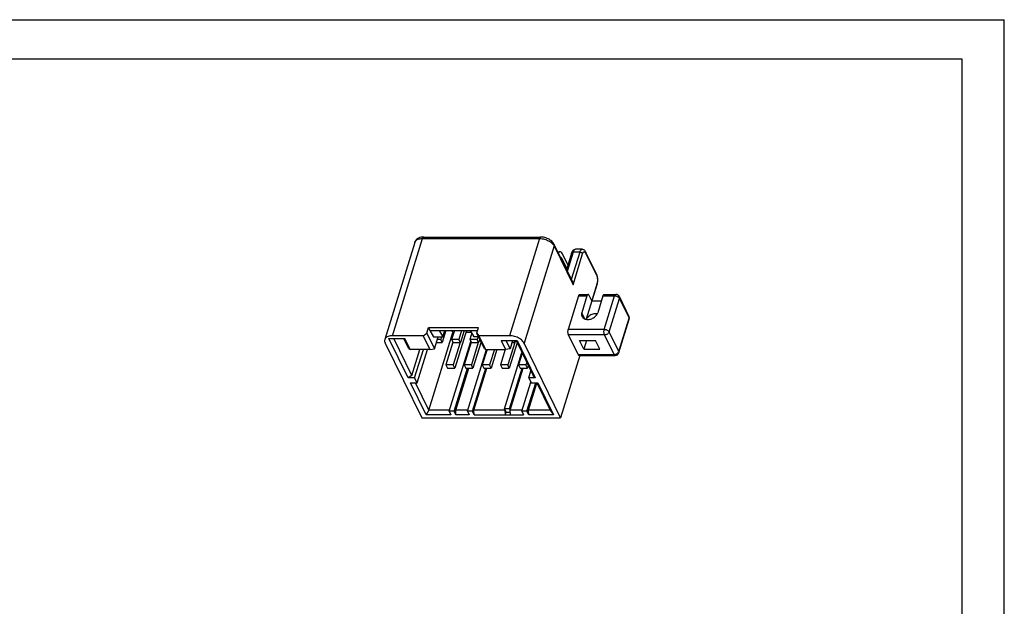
# Model space of a CAD drawing. Extents: x 0 to 420, y 0 to 297.
# Tile 7 of 7: x 171 to 420, y 148 to 297. Entities that reach past the tile are written whole.
import ezdxf

# ---------------------------------------------------------------- set-up
doc = ezdxf.new("R2010")
doc.units = 0
doc.header["$LTSCALE"] = 23.1
doc.layers.get('0').update_dxf_attribs({"linetype": 'CONTINUOUS'})

msp = doc.modelspace()

# ---------------------------------------------------------------- linework, layer by layer
at = {"color": 7, "linetype": 'CONTINUOUS'}
for p, q in [((0, 297), (420, 297)), ((420, 0), (420, 297)), ((17.78, 287.08), (409.21, 287.08)), ((409.21, 287.08), (409.21, 9.23)), ((270.63, 240.62), (263.03, 216.03)), ((264.98, 217.01), (272.58, 241.6)), ((272.58, 241.6), (302.24, 241.6)), ((272.89, 241.98), (302.54, 241.98)), ((302.24, 241.6), (294.64, 217.01)), ((305.92, 239.74), (298.32, 215.14)), ((305.89, 240.18), (310.59, 230.62)), ((305.92, 239.74), (310.74, 229.92)), ((306.84, 238.25), (307.38, 238.25)), ((309.45, 234.94), (308.17, 237.54)), ((310.37, 237.93), (309.07, 233.71)), ((310.76, 238.12), (309.27, 233.29)), ((312.42, 238.12), (310.29, 231.22)), ((310.74, 229.92), (313.16, 237.75)), ((312.42, 238.12), (310.76, 238.12)), ((313.03, 238.88), (311.37, 238.88)), ((316.72, 232.52), (313.91, 238.24)), ((316.73, 232.26), (313.92, 237.98)), ((307.68, 236.54), (307.86, 236.54)), ((307.86, 236.54), (309.14, 233.93)), ((316.82, 230.29), (315.46, 225.89)), ((316.84, 230.11), (315.52, 225.85)), ((312.14, 227.06), (309.53, 218.6)), ((312.14, 227.06), (314.26, 227.06)), ((312.44, 227.44), (314.56, 227.44)), ((314.26, 227.06), (312.95, 222.83)), ((315.48, 225.85), (314.8, 227.22)), ((318.31, 227.06), (317, 222.83)), ((318.31, 227.06), (321.26, 227.06)), ((318.62, 227.44), (321.56, 227.44)), ((318.64, 218.6), (321.26, 227.06)), ((315.48, 225.85), (314.03, 221.16)), ((315.48, 225.85), (317.94, 225.85)), ((319.87, 217.98), (322.48, 226.44)), ((322.46, 226.88), (324.9, 221.9)), ((322.48, 226.44), (324.92, 221.46)), ((313.73, 221.23), (312.95, 222.83)), ((322.31, 213), (324.92, 221.46)), ((322.34, 212.71), (324.96, 221.17)), ((272.72, 217.01), (273.65, 217.63)), ((273.65, 217.63), (274.08, 219.04)), ((273.65, 217.63), (275.6, 213.65)), ((274.08, 219.04), (274.45, 218.3)), ((274.08, 219.04), (286.79, 219.04)), ((274.2, 198.11), (280.3, 217.85)), ((274.45, 218.3), (275.36, 216.75)), ((274.45, 218.3), (286.56, 218.3)), ((276.84, 218.3), (277.76, 216.75)), ((278.53, 218.3), (277.59, 215.25)), ((277.76, 216.75), (278.24, 218.3)), ((280.66, 218.3), (279.97, 216.05)), ((280.3, 217.85), (280.08, 218.3)), ((280.52, 217.85), (280.3, 217.85)), ((283.7, 218.3), (280.77, 208.79)), ((282.5, 218.3), (281.81, 216.05)), ((283.14, 218.3), (282.2, 215.25)), ((285.03, 217.85), (283.57, 217.85)), ((285.09, 217.74), (284.57, 216.05)), ((285.68, 216.75), (284.76, 218.3)), ((286.36, 217.63), (286.79, 219.04)), ((288.31, 213.65), (286.36, 217.63)), ((286.36, 217.63), (286.9, 217.01)), ((318.64, 218.6), (309.53, 218.6)), ((318.71, 217.19), (309.59, 217.19)), ((312.03, 212.22), (309.59, 217.19)), ((321.15, 212.22), (318.71, 217.19)), ((322.31, 213), (319.87, 217.98)), ((263.13, 215.14), (272.4, 196.24)), ((268.94, 206.31), (264.06, 216.26)), ((264.06, 216.26), (268.11, 216.26)), ((272.72, 217.01), (264.98, 217.01)), ((269.87, 206.94), (265.29, 216.26)), ((269.15, 213.65), (267.87, 216.26)), ((269.45, 213.53), (268.11, 216.26)), ((272.72, 217.01), (274.42, 213.53)), ((275.36, 216.75), (277.76, 216.75)), ((275.6, 213.65), (276.55, 216.75)), ((276.09, 215.25), (277.59, 215.25)), ((277.2, 216.05), (276.34, 216.05)), ((277.42, 216.75), (277.2, 216.05)), ((277.59, 215.25), (277.2, 216.05)), ((280.31, 215.34), (278.53, 209.59)), ((279.35, 197.86), (284.82, 215.55)), ((279.97, 216.05), (280.36, 215.25)), ((281.81, 216.05), (279.97, 216.05)), ((280.36, 215.25), (282.2, 215.25)), ((282.13, 215.25), (280.38, 209.59)), ((282.2, 215.25), (281.81, 216.05)), ((284.92, 215.34), (283.14, 209.59)), ((284.57, 216.05), (284.96, 215.25)), ((286.41, 216.05), (284.57, 216.05)), ((284.96, 215.25), (286.8, 215.25)), ((286.73, 215.25), (284.98, 209.59)), ((287.43, 215.45), (285.37, 208.79)), ((286.79, 216.75), (285.68, 216.75)), ((286.63, 216.75), (286.41, 216.05)), ((286.8, 215.25), (286.41, 216.05)), ((287.08, 216.16), (286.8, 215.25)), ((288.61, 213.53), (286.9, 217.01)), ((294.64, 217.01), (286.9, 217.01)), ((292.48, 215.76), (296.54, 215.76)), ((292.48, 215.76), (293.58, 213.53)), ((293.72, 215.76), (294.76, 213.65)), ((295.94, 215.25), (294.19, 209.59)), ((296.57, 215.22), (294.58, 208.79)), ((295.41, 215.76), (294.76, 213.65)), ((295.25, 215.25), (296.01, 215.25)), ((296.01, 215.25), (295.76, 215.76)), ((296.17, 215.76), (296.01, 215.25)), ((296.3, 215.76), (300.63, 206.94)), ((296.54, 215.76), (301.17, 206.31)), ((307.59, 196.24), (298.32, 215.14)), ((312.38, 215.82), (316.43, 215.82)), ((313.48, 213.59), (312.38, 215.82)), ((314.17, 215.82), (313.48, 213.59)), ((317.53, 213.59), (316.43, 215.82)), ((269.15, 213.65), (269.45, 213.53)), ((274.42, 213.53), (269.45, 213.53)), ((269.87, 206.94), (271.9, 213.53)), ((270.59, 206.31), (272.82, 213.53)), ((271.2, 205.07), (273.82, 213.53)), ((274.42, 213.53), (275.6, 213.65)), ((283.95, 197.86), (288.79, 213.53)), ((288.96, 213.53), (287.74, 209.59)), ((288.31, 213.65), (288.61, 213.53)), ((288.61, 213.53), (293.58, 213.53)), ((290.8, 213.53), (289.59, 209.59)), ((291.44, 213.53), (289.98, 208.79)), ((293.57, 213.53), (292.35, 209.59)), ((293.36, 198.49), (297.77, 212.77)), ((294.76, 213.65), (293.58, 213.53)), ((297.87, 212.56), (296.95, 209.59)), ((312.03, 212.22), (321.15, 212.22)), ((313.48, 213.59), (317.53, 213.59)), ((278.53, 209.59), (278.92, 208.79)), ((280.38, 209.59), (278.53, 209.59)), ((280.77, 208.79), (280.38, 209.59)), ((283.14, 209.59), (283.53, 208.79)), ((284.98, 209.59), (283.14, 209.59)), ((285.37, 208.79), (284.98, 209.59)), ((289.59, 209.59), (287.74, 209.59)), ((287.74, 209.59), (288.13, 208.79)), ((289.98, 208.79), (289.59, 209.59)), ((294.19, 209.59), (292.35, 209.59)), ((292.35, 209.59), (292.74, 208.79)), ((294.58, 208.79), (294.19, 209.59)), ((298.8, 209.59), (296.95, 209.59)), ((296.95, 209.59), (297.34, 208.79)), ((299, 210.26), (298.8, 209.59)), ((299.19, 208.79), (298.8, 209.59)), ((312.46, 212), (307.59, 196.24)), ((312.27, 212), (321.39, 212)), ((278.92, 208.79), (280.77, 208.79)), ((280.64, 197.86), (284.02, 208.79)), ((281.01, 198.11), (284.31, 208.79)), ((283.53, 208.79), (285.37, 208.79)), ((285.24, 197.86), (288.62, 208.79)), ((285.62, 198.11), (288.92, 208.79)), ((288.13, 208.79), (289.98, 208.79)), ((292.74, 208.79), (294.58, 208.79)), ((294.65, 198.49), (297.83, 208.79)), ((294.83, 198.11), (298.13, 208.79)), ((297.34, 208.79), (299.19, 208.79)), ((299.39, 209.46), (299.19, 208.79)), ((299.52, 206.31), (300.07, 208.09)), ((269.87, 206.94), (268.94, 206.31)), ((270.59, 206.31), (268.94, 206.31)), ((273.51, 196.99), (269.55, 205.07)), ((269.55, 205.07), (271.2, 205.07)), ((271.2, 205.07), (270.59, 206.31)), ((274.2, 198.11), (270.78, 205.07)), ((297.77, 197.86), (300.05, 205.23)), ((299.06, 197.86), (301.29, 205.07)), ((299.44, 198.11), (301.57, 205.02)), ((301.17, 206.31), (299.52, 206.31)), ((299.52, 206.31), (300.13, 205.07)), ((300.13, 205.07), (301.78, 205.07)), ((301.17, 206.31), (300.63, 206.94)), ((301.55, 205.07), (304.96, 198.11)), ((301.78, 205.07), (305.75, 196.99)), ((274.2, 198.11), (273.51, 196.99)), ((279.43, 198.11), (274.2, 198.11)), ((280.64, 197.86), (279.35, 197.86)), ((279.35, 197.86), (279.78, 196.99)), ((281.06, 196.99), (280.64, 197.86)), ((284.03, 198.11), (281.01, 198.11)), ((281.06, 196.99), (281.01, 198.11)), ((285.24, 197.86), (283.95, 197.86)), ((283.95, 197.86), (284.38, 196.99)), ((285.67, 196.99), (285.24, 197.86)), ((293.54, 198.11), (285.62, 198.11)), ((285.67, 196.99), (285.62, 198.11)), ((294.65, 198.49), (293.36, 198.49)), ((293.36, 198.49), (293.78, 197.62)), ((293.59, 196.99), (293.54, 198.11)), ((293.59, 196.99), (293.78, 197.62)), ((293.78, 197.62), (294.85, 197.62)), ((294.83, 198.11), (294.65, 198.49)), ((297.85, 198.11), (294.83, 198.11)), ((294.88, 196.99), (294.83, 198.11)), ((299.06, 197.86), (297.77, 197.86)), ((297.77, 197.86), (298.2, 196.99)), ((299.49, 196.99), (299.06, 197.86)), ((304.96, 198.11), (299.44, 198.11)), ((299.49, 196.99), (299.44, 198.11)), ((304.96, 198.11), (305.75, 196.99)), ((272.4, 196.24), (307.59, 196.24)), ((279.78, 196.99), (273.51, 196.99)), ((284.38, 196.99), (281.06, 196.99)), ((285.67, 196.99), (298.2, 196.99)), ((305.75, 196.99), (299.49, 196.99))]:
    msp.add_line(p, q, dxfattribs=at)
for centre, radius, start, end in [((314.17, 230.94), 2.8, 342.8597, 346.3164), ((321.56, 226.44), 1, 26.073, 90.0129), ((324, 221.46), 0.999, 0.5323, 26.1606), ((324, 221.46), 1, 342.8563, 358.8031), ((324.01, 221.46), 0.994, 358.8195, 0.5337), ((321.39, 213), 1, 270.0136, 342.8828)]:
    msp.add_arc(centre, radius, start, end, dxfattribs=at)
for points, knots in [([(272.89, 241.98), (272.66, 241.98), (272.23, 241.94), (271.64, 241.76), (271.16, 241.46), (270.82, 241.07), (270.68, 240.78), (270.63, 240.62)], [0, 0, 0, 0, 0.237407, 0.45822, 0.654037, 0.83092, 1, 1, 1, 1]), ([(270.63, 240.62), (270.66, 240.72), (270.77, 240.94), (271.06, 241.23), (271.49, 241.44), (272.01, 241.58), (272.38, 241.6), (272.58, 241.6)], [0, 0, 0, 0, 0.132382, 0.311462, 0.514209, 0.744455, 1, 1, 1, 1]), ([(272.89, 241.98), (272.85, 241.98), (272.75, 241.94), (272.65, 241.8), (272.6, 241.68), (272.58, 241.6)], [0, 0, 0, 0, 0.214658, 0.549517, 1, 1, 1, 1]), ([(302.54, 241.98), (302.51, 241.98), (302.41, 241.94), (302.31, 241.8), (302.26, 241.68), (302.24, 241.6)], [0, 0, 0, 0, 0.214658, 0.549517, 1, 1, 1, 1]), ([(302.24, 241.6), (302.45, 241.6), (302.89, 241.57), (303.53, 241.43), (304.16, 241.21), (304.74, 240.92), (305.24, 240.57), (305.55, 240.27), (305.69, 240.09), (305.72, 240.06)], [0, 0, 0, 0, 0.163061, 0.333074, 0.504277, 0.670937, 0.827794, 0.970707, 1, 1, 1, 1]), ([(305.89, 240.18), (305.81, 240.36), (305.57, 240.71), (305.09, 241.15), (304.51, 241.51), (303.88, 241.77), (303.22, 241.94), (302.77, 241.98), (302.54, 241.98)], [0, 0, 0, 0, 0.150659, 0.316664, 0.487311, 0.659068, 0.830448, 1, 1, 1, 1]), ([(305.89, 240.18), (305.92, 240.12), (305.96, 239.97), (305.94, 239.82), (305.92, 239.74)], [0, 0, 0, 0, 0.456819, 1, 1, 1, 1]), ([(307.38, 238.25), (307.33, 238.25), (307.16, 238.23), (307.02, 238.13), (306.93, 238.05)], [0, 0, 0, 0, 0.296232, 1, 1, 1, 1]), ([(308.17, 237.54), (308.09, 237.7), (307.93, 237.96), (307.64, 238.22), (307.44, 238.25), (307.38, 238.25)], [0, 0, 0, 0, 0.472691, 0.830701, 1, 1, 1, 1]), ([(310.37, 237.93), (310.41, 238.05), (310.49, 238.26), (310.67, 238.54), (310.88, 238.74), (311.12, 238.85), (311.29, 238.88), (311.37, 238.88)], [0, 0, 0, 0, 0.253039, 0.466751, 0.657582, 0.832492, 1, 1, 1, 1]), ([(310.76, 238.12), (310.71, 238.12), (310.61, 238.11), (310.48, 238.06), (310.4, 237.99), (310.38, 237.94), (310.37, 237.93)], [0, 0, 0, 0, 0.351559, 0.650749, 0.901538, 1, 1, 1, 1]), ([(311.37, 238.88), (311.37, 238.88), (311.31, 238.88), (311.18, 238.83), (311.01, 238.67), (310.87, 238.43), (310.8, 238.23), (310.76, 238.12)], [0, 0, 0, 0, 0.001793, 0.177959, 0.394329, 0.668338, 1, 1, 1, 1]), ([(312.42, 238.12), (312.45, 238.23), (312.53, 238.43), (312.67, 238.67), (312.83, 238.83), (312.97, 238.88), (313.03, 238.88), (313.03, 238.88)], [0, 0, 0, 0, 0.331662, 0.605671, 0.822041, 0.998207, 1, 1, 1, 1]), ([(313.16, 237.75), (313.14, 237.79), (313.07, 237.88), (312.94, 237.98), (312.78, 238.06), (312.6, 238.11), (312.48, 238.12), (312.42, 238.12)], [0, 0, 0, 0, 0.1657, 0.358985, 0.571339, 0.78976, 1, 1, 1, 1]), ([(313.03, 238.88), (313.12, 238.88), (313.29, 238.85), (313.54, 238.73), (313.75, 238.52), (313.86, 238.34), (313.91, 238.24)], [0, 0, 0, 0, 0.2207, 0.454889, 0.711314, 1, 1, 1, 1]), ([(313.16, 237.75), (313.18, 237.83), (313.23, 237.96), (313.33, 238.13), (313.45, 238.25), (313.58, 238.29), (313.72, 238.25), (313.79, 238.18), (313.82, 238.14)], [0, 0, 0, 0, 0.238492, 0.435775, 0.591599, 0.718481, 0.845, 1, 1, 1, 1]), ([(313.91, 238.24), (313.93, 238.2), (313.95, 238.11), (313.94, 238.02), (313.92, 237.98)], [0, 0, 0, 0, 0.456819, 1, 1, 1, 1]), ([(307.49, 236.95), (307.55, 236.93), (307.71, 236.81), (307.81, 236.65), (307.86, 236.54)], [0, 0, 0, 0, 0.325454, 1, 1, 1, 1]), ([(316.73, 232.26), (316.74, 232.3), (316.76, 232.4), (316.73, 232.48), (316.72, 232.52)], [0, 0, 0, 0, 0.543181, 1, 1, 1, 1]), ([(316.73, 232.26), (316.76, 232.19), (316.82, 232.03), (316.89, 231.76), (316.93, 231.47), (316.94, 231.16), (316.93, 230.86), (316.89, 230.56), (316.84, 230.38), (316.82, 230.29)], [0, 0, 0, 0, 0.118223, 0.254407, 0.403362, 0.559004, 0.714672, 0.863779, 1, 1, 1, 1]), ([(316.88, 230.28), (316.91, 230.38), (316.96, 230.65), (316.99, 231.09), (316.97, 231.58), (316.92, 231.91), (316.88, 232.07)], [0, 0, 0, 0, 0.178671, 0.453493, 0.728482, 1, 1, 1, 1]), ([(310.58, 230.62), (310.59, 230.6), (310.63, 230.51), (310.69, 230.35), (310.73, 230.14), (310.74, 229.99), (310.74, 229.92)], [0, 0, 0, 0, 0.094404, 0.395396, 0.699283, 1, 1, 1, 1]), ([(316.84, 230.11), (316.84, 230.13), (316.85, 230.19), (316.83, 230.25), (316.82, 230.29)], [0, 0, 0, 0, 0.342351, 1, 1, 1, 1]), ([(312.14, 227.06), (312.16, 227.13), (312.21, 227.25), (312.31, 227.4), (312.41, 227.43), (312.44, 227.44)], [0, 0, 0, 0, 0.450333, 0.785079, 1, 1, 1, 1]), ([(314.56, 227.44), (314.53, 227.43), (314.43, 227.4), (314.33, 227.25), (314.28, 227.13), (314.26, 227.06)], [0, 0, 0, 0, 0.214921, 0.549667, 1, 1, 1, 1]), ([(314.8, 227.22), (314.78, 227.27), (314.72, 227.37), (314.62, 227.43), (314.57, 227.44), (314.56, 227.44)], [0, 0, 0, 0, 0.552888, 0.951146, 1, 1, 1, 1]), ([(318.31, 227.06), (318.33, 227.13), (318.38, 227.25), (318.48, 227.4), (318.58, 227.43), (318.62, 227.44)], [0, 0, 0, 0, 0.450333, 0.785079, 1, 1, 1, 1]), ([(321.26, 227.06), (321.28, 227.13), (321.33, 227.25), (321.43, 227.4), (321.53, 227.43), (321.56, 227.44)], [0, 0, 0, 0, 0.446409, 0.783182, 1, 1, 1, 1]), ([(322.48, 226.44), (322.45, 226.51), (322.34, 226.65), (322.13, 226.81), (321.86, 226.95), (321.56, 227.03), (321.36, 227.06), (321.26, 227.06)], [0, 0, 0, 0, 0.1657, 0.358985, 0.571339, 0.78976, 1, 1, 1, 1]), ([(322.46, 226.88), (322.49, 226.81), (322.53, 226.66), (322.51, 226.51), (322.48, 226.44)], [0, 0, 0, 0, 0.461098, 1, 1, 1, 1]), ([(312.95, 222.83), (312.91, 222.69), (312.86, 222.42), (312.9, 222.09), (312.98, 221.91), (313, 221.86)], [0, 0, 0, 0, 0.422079, 0.817905, 1, 1, 1, 1]), ([(313, 221.86), (313.03, 221.8), (313.14, 221.63), (313.38, 221.39), (313.77, 221.19), (314.21, 221.1), (314.7, 221.1), (315.21, 221.2), (315.7, 221.4), (316.15, 221.67), (316.53, 222.01), (316.83, 222.4), (316.96, 222.68), (317, 222.83)], [0, 0, 0, 0, 0.040597, 0.119499, 0.203766, 0.294993, 0.393026, 0.496322, 0.602426, 0.708447, 0.811503, 0.909179, 1, 1, 1, 1]), ([(316.87, 222.53), (316.82, 222.54), (316.61, 222.57), (316.23, 222.56), (315.72, 222.46), (315.23, 222.27), (314.78, 222), (314.4, 221.66), (314.17, 221.36), (314.08, 221.19), (314.06, 221.15)], [0, 0, 0, 0, 0.042433, 0.189847, 0.345174, 0.504724, 0.664148, 0.819115, 0.965992, 1, 1, 1, 1]), ([(324.92, 221.46), (324.95, 221.54), (324.97, 221.69), (324.93, 221.84), (324.9, 221.9)], [0, 0, 0, 0, 0.53761, 1, 1, 1, 1]), ([(324.96, 221.17), (324.97, 221.2), (324.98, 221.3), (324.95, 221.4), (324.92, 221.46)], [0, 0, 0, 0, 0.342351, 1, 1, 1, 1]), ([(309.59, 217.19), (309.55, 217.27), (309.5, 217.44), (309.45, 217.71), (309.43, 218.02), (309.46, 218.32), (309.5, 218.51), (309.53, 218.6)], [0, 0, 0, 0, 0.170959, 0.372865, 0.590214, 0.805105, 1, 1, 1, 1]), ([(318.71, 217.19), (318.67, 217.27), (318.61, 217.44), (318.57, 217.71), (318.55, 218.02), (318.58, 218.32), (318.62, 218.51), (318.64, 218.6)], [0, 0, 0, 0, 0.170959, 0.372865, 0.590214, 0.805105, 1, 1, 1, 1]), ([(318.64, 218.6), (318.74, 218.6), (318.95, 218.58), (319.24, 218.49), (319.51, 218.36), (319.73, 218.19), (319.83, 218.05), (319.87, 217.98)], [0, 0, 0, 0, 0.207904, 0.426754, 0.639661, 0.833704, 1, 1, 1, 1]), ([(319.87, 217.98), (319.84, 217.89), (319.75, 217.72), (319.55, 217.5), (319.3, 217.33), (319.01, 217.22), (318.81, 217.19), (318.71, 217.19)], [0, 0, 0, 0, 0.182414, 0.381647, 0.590915, 0.80105, 1, 1, 1, 1]), ([(263.03, 216.03), (263.02, 216), (262.98, 215.85), (262.97, 215.54), (263.07, 215.27), (263.13, 215.14)], [0, 0, 0, 0, 0.086447, 0.520197, 1, 1, 1, 1]), ([(264.98, 217.01), (264.78, 217.01), (264.4, 216.98), (263.88, 216.85), (263.46, 216.63), (263.17, 216.35), (263.06, 216.13), (263.03, 216.03)], [0, 0, 0, 0, 0.255678, 0.485816, 0.688471, 0.86748, 1, 1, 1, 1]), ([(298.32, 215.14), (298.24, 215.29), (298.04, 215.58), (297.64, 215.97), (297.14, 216.32), (296.56, 216.62), (295.93, 216.83), (295.29, 216.97), (294.85, 217.01), (294.64, 217.01)], [0, 0, 0, 0, 0.115484, 0.245692, 0.388599, 0.540434, 0.696408, 0.8513, 1, 1, 1, 1]), ([(312.27, 212), (312.26, 212), (312.21, 212), (312.11, 212.07), (312.06, 212.16), (312.03, 212.22)], [0, 0, 0, 0, 0.048854, 0.447112, 1, 1, 1, 1]), ([(321.15, 212.22), (321.25, 212.22), (321.45, 212.25), (321.74, 212.36), (322, 212.53), (322.2, 212.75), (322.28, 212.92), (322.31, 213)], [0, 0, 0, 0, 0.201177, 0.410929, 0.619708, 0.818217, 1, 1, 1, 1]), ([(321.39, 212), (321.38, 212), (321.33, 212), (321.23, 212.07), (321.17, 212.16), (321.15, 212.22)], [0, 0, 0, 0, 0.052511, 0.452431, 1, 1, 1, 1]), ([(322.31, 213), (322.34, 212.94), (322.37, 212.84), (322.35, 212.74), (322.34, 212.71)], [0, 0, 0, 0, 0.652766, 1, 1, 1, 1])]:
    msp.add_open_spline(points, degree=3, knots=knots, dxfattribs=at)
for points in [[(305.72, 240.06), (305.79, 239.96), (305.86, 239.85), (305.92, 239.74)], [(313.82, 238.14), (313.86, 238.09), (313.89, 238.03), (313.92, 237.98)], [(316.81, 232.29), (316.78, 232.37), (316.75, 232.45), (316.72, 232.52)], [(316.88, 232.07), (316.86, 232.14), (316.84, 232.21), (316.81, 232.29)]]:
    msp.add_open_spline(points, degree=3, dxfattribs=at)

doc.saveas('drawing.dxf')
